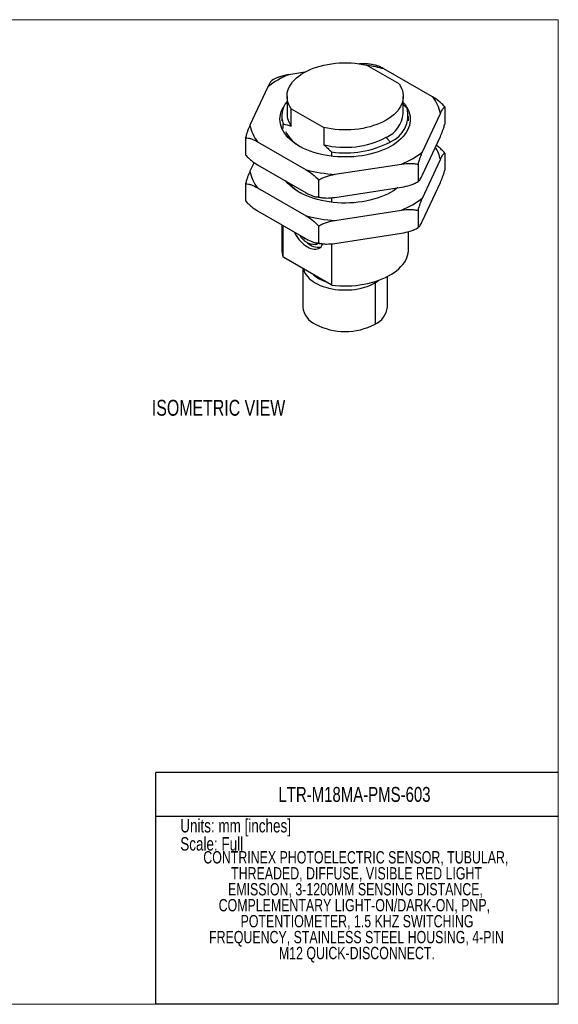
# Model space of a CAD drawing. Header units: millimetres. Extents: x 0 to 216, y 0 to 140.
# Tile 3 of 3: x 139 to 216, y 0 to 140. Entities that reach past the tile are written whole.
import ezdxf

# ---------------------------------------------------------------- set-up
doc = ezdxf.new("R2010")
doc.units = ezdxf.units.MM
doc.layers.add('TEXT', color=140, linetype='Continuous', lineweight=25)
doc.styles.add('SLDTEXTSTYLE0', font='TXT', dxfattribs={"width": 0.75})

# ---------------------------------------------------------------- blocks, each defined once
blk = doc.blocks.new('SW_NOTE_0_2')
at = {"layer": 'TEXT', "color": 0, "ltscale": 0.25, "char_height": 1.75, "attachment_point": 2, "style": 'SLDTEXTSTYLE0'}
for s, insert in [('CONTRINEX PHOTOELECTRIC SENSOR, TUBULAR,', (26.14, 2.26)), ('THREADED, DIFFUSE, VISIBLE RED LIGHT', (26.24, -0.01)), ('EMISSION, 3-1200MM SENSING DISTANCE,', (26.09, -2.27)), ('COMPLEMENTARY LIGHT-ON/DARK-ON, PNP,', (25.93, -4.53)), ('POTENTIOMETER, 1.5 KHZ SWITCHING', (26.31, -6.8)), ('FREQUENCY, STAINLESS STEEL HOUSING, 4-PIN', (26.23, -9.06)), ('M12 QUICK-DISCONNECT.', (26.29, -11.32))]:
    blk.add_mtext(s, dxfattribs=dict(at, insert=insert))

msp = doc.modelspace()

# ---------------------------------------------------------------- linework, layer by layer
at = {"color": 7, "linetype": 'Continuous', "lineweight": 18, "ltscale": 0.5}
for p, q in [((0, 139.7), (215.9, 139.7)), ((215.9, 0), (215.9, 139.7)), ((0, 0), (215.9, 0))]:
    msp.add_line(p, q, dxfattribs=at)
at = {"ltscale": 0.5}
for p, q in [((193.31, 130.58), (188.69, 133.25)), ((198.06, 128.74), (191.15, 132.73)), ((179.91, 132.25), (177.64, 131.9)), ((174.66, 130.18), (172.13, 124.73)), ((175.46, 131.2), (175.25, 131.09)), ((177.39, 128.82), (177.39, 126.37)), ((193.89, 126.37), (193.89, 128.82)), ((194.44, 127.13), (193.89, 127.62)), ((199.79, 127.32), (199.79, 124.9)), ((176.64, 126.02), (176.64, 125.35)), ((177.98, 127.06), (182.6, 124.4)), ((177.98, 124.61), (177.98, 127.06)), ((194.64, 125.35), (194.64, 126.02)), ((196.63, 120.94), (199.16, 126.39)), ((176.85, 124.24), (176.85, 124.91)), ((182.6, 124.4), (182.6, 121.95)), ((171.5, 122.94), (171.5, 120.53)), ((192.01, 122.35), (191.48, 123)), ((196.63, 117.67), (199.16, 123.12)), ((173.22, 122.38), (180.13, 118.38)), ((183.72, 120.94), (183.72, 120.33)), ((199.79, 120.78), (199.79, 118.37)), ((172.71, 119.44), (172.13, 118.19)), ((173.22, 119.11), (180.13, 115.12)), ((184.2, 117.76), (193.65, 119.22)), ((196, 119.15), (196, 116.74)), ((196.63, 114.4), (199.16, 119.85)), ((171.5, 116.41), (171.5, 114)), ((181.85, 116.96), (181.85, 114.55)), ((195.92, 116.7), (196.04, 116.76)), ((196.63, 111.14), (199.16, 116.59)), ((173.22, 115.84), (180.13, 111.85)), ((184.2, 114.49), (193.65, 115.95)), ((183.72, 114.44), (183.72, 113.8)), ((173.22, 112.58), (180.13, 108.59)), ((184.2, 111.22), (193.65, 112.68)), ((196, 112.62), (196, 110.21)), ((176.64, 110.6), (176.64, 107.13)), ((176.85, 106.02), (176.85, 110.48)), ((181.85, 110.43), (181.85, 108.02)), ((184.2, 107.96), (193.65, 109.42)), ((194.64, 107.13), (194.64, 109.64)), ((195.92, 110.16), (196.04, 110.23)), ((179.95, 108.69), (179.93, 108.59)), ((181.67, 107.9), (181.83, 107.99)), ((183.72, 107.9), (183.72, 102.05)), ((183.66, 102.07), (176.92, 105.96)), ((179.64, 104.39), (179.64, 98.94)), ((189.77, 102.51), (189.89, 102.36)), ((189.89, 102.36), (189.89, 96.49)), ((191.64, 98.94), (191.64, 103.26))]:
    msp.add_line(p, q, dxfattribs=at)
at = {"color": 140, "linetype": 'Continuous', "lineweight": 18, "ltscale": 0.5}
msp.add_line((215.9, 0), (215.9, 32.88), dxfattribs=at)
at = {"ltscale": 0.5, "flags": 128}
for points in [[(177.98, 127.06), (177.78, 127.37), (177.63, 127.68), (177.52, 128), (177.44, 128.33), (177.4, 128.65), (177.4, 128.98), (177.43, 129.3), (177.51, 129.63), (177.62, 129.94), (177.78, 130.26), (177.97, 130.57), (178.19, 130.86), (178.45, 131.15), (178.74, 131.43), (179.07, 131.7), (179.42, 131.95), (179.81, 132.19), (180.22, 132.41), (180.66, 132.62), (181.12, 132.81), (181.6, 132.97), (182.1, 133.12), (182.62, 133.25), (183.15, 133.36), (183.7, 133.45), (184.25, 133.52), (184.81, 133.56), (185.37, 133.58), (185.94, 133.58), (186.5, 133.56), (187.06, 133.51), (187.61, 133.45), (188.16, 133.36), (188.69, 133.25)], [(193.31, 130.58), (193.5, 130.27), (193.65, 129.96), (193.77, 129.64), (193.85, 129.32), (193.89, 128.99), (193.89, 128.67), (193.85, 128.34), (193.77, 128.02), (193.66, 127.7), (193.51, 127.39), (193.32, 127.08), (193.1, 126.78), (192.84, 126.49), (192.54, 126.21), (192.22, 125.95), (191.86, 125.69), (191.48, 125.45), (191.06, 125.23), (190.63, 125.03), (190.16, 124.84), (189.68, 124.67), (189.18, 124.52), (188.66, 124.39), (188.13, 124.28), (187.59, 124.19), (187.03, 124.13), (186.47, 124.08), (185.91, 124.06), (185.35, 124.06), (184.78, 124.09), (184.22, 124.13), (183.67, 124.2), (183.13, 124.29), (182.6, 124.4)], [(193.89, 127.97), (193.9, 127.97), (194.15, 127.66), (194.36, 127.34), (194.54, 127.02), (194.68, 126.69), (194.79, 126.36), (194.86, 126.02), (194.89, 125.68), (194.89, 125.34), (194.84, 125.01), (194.76, 124.67), (194.65, 124.34), (194.5, 124.01), (194.31, 123.69), (194.09, 123.38), (193.83, 123.07), (193.54, 122.78), (193.22, 122.49), (192.87, 122.22), (192.49, 121.96), (192.08, 121.72), (191.64, 121.49), (191.19, 121.28), (190.71, 121.09), (190.2, 120.91), (189.68, 120.75), (189.15, 120.61), (188.6, 120.5), (188.04, 120.4), (187.47, 120.32), (186.89, 120.26), (186.3, 120.23), (185.72, 120.22), (185.13, 120.22), (184.54, 120.25), (183.96, 120.3), (183.39, 120.38), (182.83, 120.47), (182.27, 120.58), (181.73, 120.72), (181.21, 120.87), (180.7, 121.04), (180.22, 121.23), (179.75, 121.44), (179.31, 121.66), (178.9, 121.9), (178.51, 122.16), (178.15, 122.42), (177.82, 122.7), (177.52, 123), (177.26, 123.3), (177.03, 123.61), (176.83, 123.93), (176.67, 124.26), (176.55, 124.59), (176.46, 124.92), (176.41, 125.26), (176.39, 125.6), (176.42, 125.94), (176.48, 126.27), (176.57, 126.61), (176.71, 126.94), (176.88, 127.26), (176.98, 127.43)], [(193.1, 115.87), (192.87, 115.69), (192.49, 115.43), (192.08, 115.19), (191.64, 114.96), (191.19, 114.75), (190.71, 114.55), (190.2, 114.38), (189.68, 114.22), (189.15, 114.08), (188.6, 113.96), (188.04, 113.87), (187.47, 113.79), (186.89, 113.73), (186.3, 113.7), (185.72, 113.68), (185.13, 113.69), (184.54, 113.72), (183.96, 113.77), (183.39, 113.84), (182.83, 113.94), (182.27, 114.05), (181.73, 114.18), (181.21, 114.34), (180.7, 114.51), (180.22, 114.7), (179.75, 114.91), (179.31, 115.13), (178.9, 115.37), (178.51, 115.62), (178.15, 115.89), (177.82, 116.17), (177.52, 116.46), (177.26, 116.77), (177.24, 116.79)], [(178.42, 109.57), (178.51, 109.4), (178.69, 109.09), (178.88, 108.8), (179.09, 108.52), (179.32, 108.26), (179.55, 108.02), (179.79, 107.81), (180.04, 107.62), (180.29, 107.46), (180.54, 107.33), (180.78, 107.23), (181.02, 107.17), (181.26, 107.14), (181.48, 107.14), (181.69, 107.18), (181.88, 107.25), (182.06, 107.35), (182.22, 107.48), (182.35, 107.64), (182.47, 107.84), (182.49, 107.89)], [(183.72, 102.05), (184.29, 101.99), (184.87, 101.95), (185.45, 101.93), (186.03, 101.94), (186.61, 101.96), (187.19, 102.01), (187.75, 102.08), (188.31, 102.17), (188.86, 102.28), (189.4, 102.41), (189.92, 102.56), (190.42, 102.73), (190.9, 102.91), (191.36, 103.12), (191.8, 103.34), (192.21, 103.58), (192.59, 103.83), (192.95, 104.09), (193.27, 104.37), (193.56, 104.66), (193.82, 104.96), (194.05, 105.27), (194.24, 105.59), (194.39, 105.91), (194.51, 106.24), (194.59, 106.57), (194.63, 106.9), (194.64, 107.13)], [(179.7, 104.35), (179.72, 104.27), (179.81, 104), (179.94, 103.74), (180.1, 103.49), (180.3, 103.24), (180.53, 103), (180.79, 102.78), (181.08, 102.56), (181.4, 102.36), (181.75, 102.18), (182.12, 102.01), (182.51, 101.86), (182.92, 101.73), (183.35, 101.61), (183.79, 101.52), (184.24, 101.44), (184.7, 101.39), (185.17, 101.36), (185.64, 101.35), (186.11, 101.36), (186.58, 101.39), (187.04, 101.44), (187.5, 101.52), (187.94, 101.61), (188.37, 101.73), (188.78, 101.86), (189.17, 102.01), (189.54, 102.18), (189.89, 102.36)], [(189.89, 102.36), (190.21, 102.56), (190.44, 102.73)]]:
    msp.add_lwpolyline(points, dxfattribs=at)
at = {"ltscale": 0.25}
for centre, radius, start, end in [((185.92, 112.19), 21.19, 75.714, 82.2154), ((182.48, 120.07), 12.77, 112.2558, 127.7388), ((193.75, 125.3), 5.52, 11.3119, 38.485), ((179.92, 126.03), 3.26, 140.6483, 200.0047), ((190.48, 126.13), 4.08, 291.9412, 14.2057), ((180.48, 126.42), 3.09, 180.8767, 215.7946), ((189.79, 126.76), 4.12, 294.1237, 354.5562), ((177.54, 125.81), 5.52, 191.3119, 218.485), ((181.91, 126.31), 5.33, 207.6183, 240.455), ((185.62, 134.4), 12.81, 256.3764, 297.2217), ((185.68, 134.58), 13.78, 261.8522, 297.3623), ((194.01, 118.86), 5.24, 10.902, 31.8358), ((188.81, 131.04), 12.77, 292.2558, 307.7388), ((177.54, 119.27), 5.52, 191.3119, 218.485), ((185.5, 139.6), 21.88, 255.8046, 266.6093), ((182.41, 120.41), 6.12, 219.132, 239.2878), ((188.81, 124.51), 12.77, 292.2558, 307.7388), ((185.5, 133.06), 21.88, 255.8046, 266.6093), ((181.42, 110.37), 2.56, 208.3539, 270.5253), ((181.71, 110.86), 2.89, 222.9686, 231.9015), ((181.8, 109.57), 2.15, 224.553, 280.395), ((181.21, 108.68), 0.91, 284.4747, 309.3669), ((179.75, 107.14), 3.11, 180.1461, 201.0273), ((184.48, 107.34), 5.07, 229.1927, 250.8126), ((182.65, 99.24), 3.03, 185.7801, 245.54), ((188.63, 99.24), 3.03, 294.46, 354.2199), ((185.64, 104.68), 9.22, 242.6097, 297.3903)]:
    msp.add_arc(centre, radius, start, end, dxfattribs=at)
at = {"ltscale": 0.5}
for points, knots in [([(188.91, 133.41), (188.85, 133.42), (188.71, 133.43), (188.45, 133.45), (188.14, 133.45), (187.88, 133.44), (187.73, 133.43), (187.7, 133.42)], [0, 0, 0, 0, 0.15517, 0.365012, 0.647829, 0.931695, 1, 1, 1, 1]), ([(189.8, 133.27), (189.58, 133.31), (189.29, 133.36), (188.99, 133.4), (188.91, 133.41)], [0, 0, 0, 0, 0.729386, 1, 1, 1, 1]), ([(191.15, 132.73), (191.07, 132.77), (190.9, 132.87), (190.65, 132.99), (190.41, 133.09), (190.18, 133.17), (189.98, 133.24), (189.85, 133.26), (189.8, 133.27)], [0, 0, 0, 0, 0.186714, 0.373708, 0.540049, 0.706806, 0.875338, 1, 1, 1, 1]), ([(177.64, 131.9), (177.51, 131.87), (177.24, 131.82), (176.9, 131.75), (176.57, 131.66), (176.3, 131.57), (176.04, 131.48), (175.78, 131.37), (175.58, 131.28), (175.46, 131.21), (175.46, 131.21)], [0, 0, 0, 0, 0.17962, 0.35961, 0.450413, 0.632537, 0.72395, 0.813298, 0.993415, 1, 1, 1, 1]), ([(175.25, 131.08), (175.24, 131.08), (175.22, 131.07), (175.17, 131.02), (175.1, 130.95), (175.03, 130.84), (174.94, 130.71), (174.85, 130.55), (174.75, 130.37), (174.69, 130.24), (174.66, 130.18)], [0, 0, 0, 0, 0.037494, 0.149375, 0.263437, 0.377982, 0.532362, 0.687314, 0.843522, 1, 1, 1, 1]), ([(199.79, 127.32), (199.66, 127.48), (199.52, 127.62), (199.24, 127.89), (199.09, 128.02), (198.66, 128.36), (198.36, 128.56), (198.06, 128.74)], [0, 0, 0, 0, 0.25, 0.25, 0.5, 0.5, 1, 1, 1, 1]), ([(199.16, 126.39), (199.26, 126.61), (199.37, 126.82), (199.53, 127.07), (199.58, 127.14), (199.69, 127.26), (199.74, 127.3), (199.79, 127.32)], [0, 0, 0, 0, 0.5, 0.5, 0.75, 0.75, 1, 1, 1, 1]), ([(172.13, 124.73), (172.02, 124.48), (171.91, 124.23), (171.75, 123.79), (171.7, 123.63), (171.6, 123.3), (171.55, 123.13), (171.5, 122.94)], [0, 0, 0, 0, 0.5, 0.5, 0.75, 0.75, 1, 1, 1, 1]), ([(199.16, 123.12), (199.26, 123.36), (199.37, 123.62), (199.53, 124.06), (199.58, 124.21), (199.69, 124.54), (199.74, 124.72), (199.79, 124.9)], [0, 0, 0, 0, 0.5, 0.5, 0.75, 0.75, 1, 1, 1, 1]), ([(171.5, 122.94), (171.63, 122.95), (171.77, 122.94), (172.05, 122.88), (172.19, 122.84), (172.63, 122.68), (172.93, 122.54), (173.22, 122.38)], [0, 0, 0, 0, 0.25, 0.25, 0.5, 0.5, 1, 1, 1, 1]), ([(199.79, 120.78), (199.71, 120.87), (199.5, 121.12), (199.11, 121.47), (198.78, 121.74), (198.6, 121.86), (198.58, 121.87)], [0, 0, 0, 0, 0.195005, 0.569858, 0.953421, 1, 1, 1, 1]), ([(171.5, 120.53), (171.63, 120.37), (171.77, 120.22), (172.05, 119.95), (172.19, 119.83), (172.63, 119.48), (172.93, 119.29), (173.22, 119.11)], [0, 0, 0, 0, 0.25, 0.25, 0.5, 0.5, 1, 1, 1, 1]), ([(196, 119.15), (196.04, 119.34), (196.09, 119.51), (196.2, 119.84), (196.25, 120), (196.41, 120.44), (196.52, 120.69), (196.63, 120.94)], [0, 0, 0, 0, 0.25, 0.25, 0.5, 0.5, 1, 1, 1, 1]), ([(199.16, 119.85), (199.26, 120.08), (199.37, 120.29), (199.53, 120.54), (199.58, 120.61), (199.69, 120.73), (199.74, 120.77), (199.79, 120.78)], [0, 0, 0, 0, 0.5, 0.5, 0.75, 0.75, 1, 1, 1, 1]), ([(193.65, 119.22), (194.05, 119.27), (194.45, 119.31), (195.05, 119.31), (195.25, 119.3), (195.63, 119.25), (195.82, 119.21), (196, 119.15)], [0, 0, 0, 0, 0.5, 0.5, 0.75, 0.75, 1, 1, 1, 1]), ([(172.13, 118.19), (172.02, 117.95), (171.91, 117.69), (171.75, 117.26), (171.7, 117.1), (171.6, 116.77), (171.55, 116.6), (171.5, 116.41)], [0, 0, 0, 0, 0.5, 0.5, 0.75, 0.75, 1, 1, 1, 1]), ([(180.13, 118.38), (180.43, 118.21), (180.73, 118.01), (181.16, 117.66), (181.3, 117.54), (181.59, 117.27), (181.72, 117.12), (181.85, 116.96)], [0, 0, 0, 0, 0.5, 0.5, 0.75, 0.75, 1, 1, 1, 1]), ([(181.85, 116.96), (182.03, 117.08), (182.22, 117.17), (182.6, 117.34), (182.8, 117.41), (183.39, 117.6), (183.8, 117.68), (184.2, 117.76)], [0, 0, 0, 0, 0.25, 0.25, 0.5, 0.5, 1, 1, 1, 1]), ([(196, 116.74), (196.04, 116.76), (196.09, 116.8), (196.2, 116.91), (196.25, 116.99), (196.41, 117.24), (196.52, 117.44), (196.63, 117.67)], [0, 0, 0, 0, 0.25, 0.25, 0.5, 0.5, 1, 1, 1, 1]), ([(199.16, 116.59), (199.26, 116.83), (199.37, 117.09), (199.53, 117.53), (199.58, 117.68), (199.69, 118.01), (199.74, 118.18), (199.79, 118.37)], [0, 0, 0, 0, 0.5, 0.5, 0.75, 0.75, 1, 1, 1, 1]), ([(171.5, 116.41), (171.63, 116.42), (171.77, 116.41), (172.05, 116.35), (172.19, 116.31), (172.63, 116.15), (172.93, 116.01), (173.22, 115.84)], [0, 0, 0, 0, 0.25, 0.25, 0.5, 0.5, 1, 1, 1, 1]), ([(193.65, 115.95), (194.05, 116.02), (194.45, 116.11), (195.05, 116.29), (195.25, 116.36), (195.63, 116.53), (195.82, 116.63), (196, 116.74)], [0, 0, 0, 0, 0.5, 0.5, 0.75, 0.75, 1, 1, 1, 1]), ([(180.13, 115.12), (180.43, 114.96), (180.73, 114.81), (181.16, 114.65), (181.3, 114.61), (181.59, 114.55), (181.72, 114.54), (181.85, 114.55)], [0, 0, 0, 0, 0.5, 0.5, 0.75, 0.75, 1, 1, 1, 1]), ([(181.49, 114.57), (181.7, 114.54), (182, 114.49), (182.29, 114.45), (182.37, 114.44)], [0, 0, 0, 0, 0.729386, 1, 1, 1, 1]), ([(171.5, 114), (171.63, 113.84), (171.77, 113.69), (172.05, 113.42), (172.19, 113.3), (172.63, 112.95), (172.93, 112.75), (173.22, 112.58)], [0, 0, 0, 0, 0.25, 0.25, 0.5, 0.5, 1, 1, 1, 1]), ([(181.85, 114.55), (182.03, 114.49), (182.22, 114.46), (182.6, 114.41), (182.8, 114.4), (183.39, 114.4), (183.8, 114.43), (184.2, 114.49)], [0, 0, 0, 0, 0.25, 0.25, 0.5, 0.5, 1, 1, 1, 1]), ([(196, 112.62), (196.04, 112.81), (196.09, 112.98), (196.2, 113.31), (196.25, 113.46), (196.41, 113.9), (196.52, 114.16), (196.63, 114.4)], [0, 0, 0, 0, 0.25, 0.25, 0.5, 0.5, 1, 1, 1, 1]), ([(180.13, 111.85), (180.43, 111.67), (180.73, 111.48), (181.16, 111.13), (181.3, 111.01), (181.59, 110.74), (181.72, 110.59), (181.85, 110.43)], [0, 0, 0, 0, 0.5, 0.5, 0.75, 0.75, 1, 1, 1, 1]), ([(193.65, 112.68), (194.05, 112.74), (194.45, 112.77), (195.05, 112.77), (195.25, 112.76), (195.63, 112.72), (195.82, 112.68), (196, 112.62)], [0, 0, 0, 0, 0.5, 0.5, 0.75, 0.75, 1, 1, 1, 1]), ([(181.85, 110.43), (182.03, 110.55), (182.22, 110.64), (182.6, 110.81), (182.8, 110.88), (183.39, 111.06), (183.8, 111.15), (184.2, 111.22)], [0, 0, 0, 0, 0.25, 0.25, 0.5, 0.5, 1, 1, 1, 1]), ([(196, 110.21), (196.04, 110.22), (196.09, 110.26), (196.2, 110.38), (196.25, 110.45), (196.41, 110.7), (196.52, 110.91), (196.63, 111.14)], [0, 0, 0, 0, 0.25, 0.25, 0.5, 0.5, 1, 1, 1, 1]), ([(193.65, 109.42), (194.05, 109.49), (194.45, 109.58), (195.05, 109.76), (195.25, 109.83), (195.63, 110), (195.82, 110.09), (196, 110.21)], [0, 0, 0, 0, 0.5, 0.5, 0.75, 0.75, 1, 1, 1, 1]), ([(180.13, 108.59), (180.43, 108.42), (180.73, 108.28), (181.16, 108.12), (181.3, 108.08), (181.59, 108.02), (181.72, 108.01), (181.85, 108.02)], [0, 0, 0, 0, 0.5, 0.5, 0.75, 0.75, 1, 1, 1, 1]), ([(181.49, 108.04), (181.7, 108), (182, 107.95), (182.29, 107.92), (182.37, 107.91)], [0, 0, 0, 0, 0.7293856, 1, 1, 1, 1]), ([(181.85, 108.02), (182.03, 107.96), (182.22, 107.92), (182.6, 107.88), (182.8, 107.87), (183.39, 107.87), (183.8, 107.9), (184.2, 107.96)], [0, 0, 0, 0, 0.25, 0.25, 0.5, 0.5, 1, 1, 1, 1])]:
    msp.add_open_spline(points, degree=3, knots=knots, dxfattribs=at)
for points in [[(176.85, 124.91), (177.22, 124.83), (177.6, 124.73), (177.98, 124.61)], [(182.6, 121.95), (182.98, 121.63), (183.35, 121.29), (183.72, 120.94)], [(176.92, 105.96), (176.89, 105.98), (176.87, 106), (176.85, 106.02)], [(183.72, 102.05), (183.7, 102.06), (183.68, 102.06), (183.66, 102.07)]]:
    msp.add_open_spline(points, degree=3, dxfattribs=at)
at = {"layer": 'TEXT', "ltscale": 0.5}
for p, q in [((215.9, 32.88), (158.75, 32.88)), ((158.75, 0), (158.75, 32.88)), ((158.75, 26.7), (215.9, 26.7)), ((215.9, 0), (158.75, 0))]:
    msp.add_line(p, q, dxfattribs=at)

# ---------------------------------------------------------------- block references
msp.add_blockref('SW_NOTE_0_2', (161.02, 19.47), dxfattribs=at)

# ---------------------------------------------------------------- texts
at = {"layer": 'TEXT', "ltscale": 0.25, "style": 'SLDTEXTSTYLE0'}
for s, insert, char_height, attachment_point in [('ISOMETRIC VIEW', (158.21, 85.76), 2.25, 1), ('LTR-M18MA-PMS-603', (186.97, 30.84), 2.1167, 2), ('Units: mm [inches]', (162.24, 26.29), 1.905, 1), ('Scale: Full', (162.24, 23.72), 1.905, 1)]:
    msp.add_mtext(s, dxfattribs=dict(at, insert=insert, char_height=char_height, attachment_point=attachment_point))

doc.saveas('drawing.dxf')
